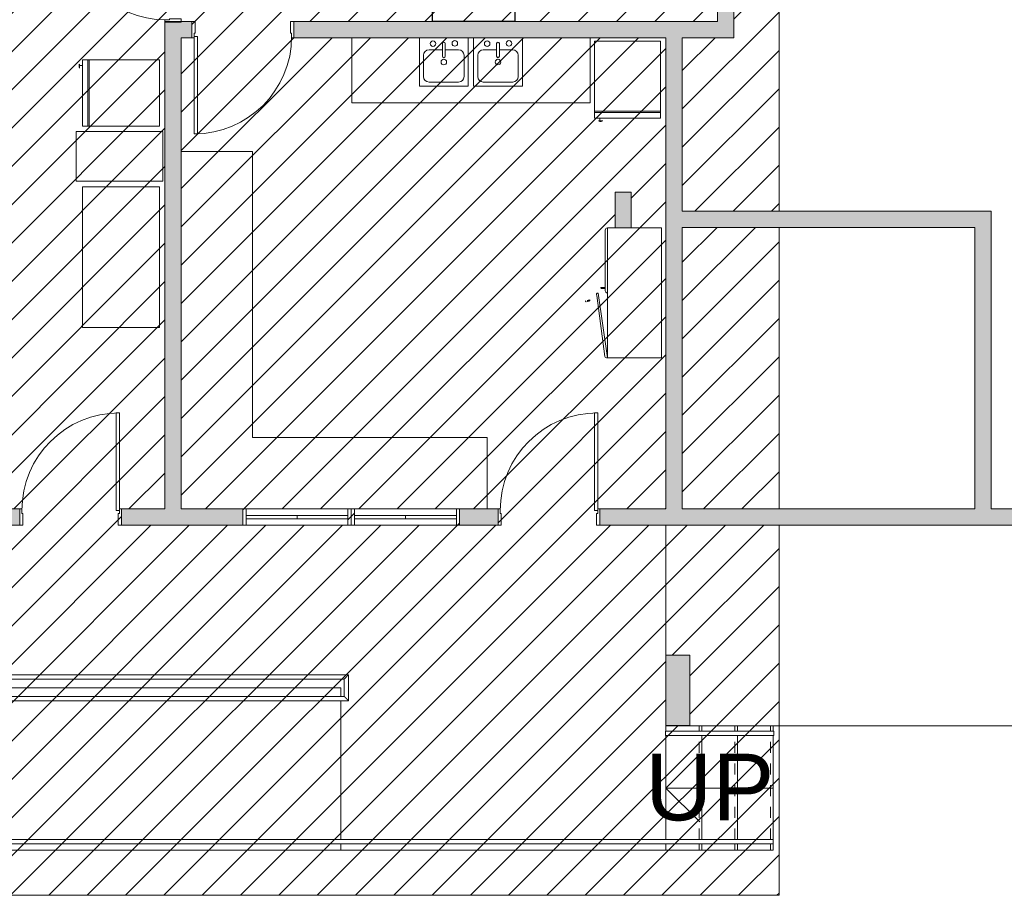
# Model space of a CAD drawing. Header units: metres. Extents: x -3644 to 205, y -1286 to 3747.
# Tile 9 of 32: x -115 to -106, y -16 to -8. Entities that reach past the tile are written whole.
import ezdxf

# ---------------------------------------------------------------- set-up
doc = ezdxf.new("R2010")
doc.units = ezdxf.units.M
doc.linetypes.add('_Tracejado pequeno', pattern=[0.00225, 0.0015, -0.00075])
for name, color, linetype, lineweight in [('A-DETL', 90, 'Continuous', 25), ('A-DETL-GENF', 92, 'Continuous', 25), ('A-DOOR', 31, 'Continuous', 25), ('A-FLOR', 192, 'Continuous', 25), ('A-FLOR-HRAL', 11, 'Continuous', 25), ('A-FLOR-LEVL', 51, 'Continuous', 25), ('A-GLAZ', 151, 'Continuous', 25), ('A-WALL', 113, 'Continuous', 25), ('A-WALL-PATT', 111, 'Continuous', 25), ('G-IMPT', 8, 'Continuous', 25), ('I-FURN', 30, 'Continuous', 25), ('P-SANR-FIXT', 6, 'Continuous', 25), ('Q-CASE', 31, 'Continuous', 25), ('Q-SPCQ', 91, 'Continuous', 25), ('S-COLS', 52, 'Continuous', 25), ('S-STRS', 31, 'Continuous', 25), ('S-STRS-ANNO', 31, 'Continuous', 25), ('S-STRS-IDEN', 31, 'Continuous', 25)]:
    doc.layers.add(name, color=color, linetype=linetype, lineweight=lineweight)
doc.styles.add('Arial_3', font='arial.ttf', dxfattribs={"height": 0.614708})

# ---------------------------------------------------------------- blocks, each defined once
blk = doc.blocks.new('Porta acessivel 90cm-FLA - 90x210 _acessível s_ barra_-4342257-PLANTA BAIXA')
at = {"layer": 'A-DOOR', "lineweight": 9}
for p, q in [((0.4125, 0.9626), (0.4125, 0.0626)), ((0.4425, 0.9626), (0.4125, 0.9626)), ((0.4425, 0.0626), (0.4425, 0.9626)), ((0.4125, 0.0626), (0.4425, 0.0626))]:
    blk.add_line(p, q, dxfattribs=at)
at = {"layer": 'A-DOOR', "lineweight": 13}
for p, q in [((-0.4575, 0.075), (-0.4775, 0.075)), ((-0.4775, 0.075), (-0.4775, -0.075)), ((-0.4575, 0.0338), (-0.4575, 0.075)), ((-0.4475, 0.0338), (-0.4575, 0.0338)), ((-0.4475, -0.075), (-0.4475, 0.0338)), ((0.4325, 0.0338), (0.4425, 0.0338)), ((0.4325, -0.075), (0.4325, 0.0338)), ((0.4425, 0.0338), (0.4425, 0.075)), ((0.4425, 0.075), (0.4625, 0.075)), ((0.4625, 0.075), (0.4625, -0.075)), ((-0.4775, -0.075), (-0.4475, -0.075)), ((0.4625, -0.075), (0.4325, -0.075))]:
    blk.add_line(p, q, dxfattribs=at)
at = {"layer": 'A-DOOR', "lineweight": 9}
blk.add_arc((0.4425, 0.0626), 0.9, 90, 180, dxfattribs=at)
blk = doc.blocks.new('Janela Abrir- 2 folhas-FLA_GLEOKrfa - 60x50 h_1_60-4411848-PLANTA BAIXA')
at = {"layer": 'A-GLAZ', "lineweight": 9}
for p, q in [((-0.5, 0.075), (-0.47, 0.075)), ((-0.5, -0.075), (-0.5, 0.075)), ((-0.47, 0.075), (-0.47, -0.075)), ((-0.47, 0.075), (0.47, 0.075)), ((-0.47, 0.015), (-0.47, -0.015)), ((-0.47, 0.015), (0, 0.015)), ((0, 0.015), (0, -0.015)), ((0.47, 0.015), (0, 0.015)), ((0, 0.015), (0, -0.015)), ((0.47, 0.075), (0.5, 0.075)), ((0.47, -0.075), (0.47, 0.075)), ((0.47, 0.015), (0.47, -0.015)), ((0.5, 0.075), (0.5, -0.075)), ((-0.47, -0.075), (-0.5, -0.075)), ((-0.47, -0.015), (0, -0.015)), ((0.47, -0.075), (-0.47, -0.075)), ((0.47, -0.015), (0, -0.015)), ((0.5, -0.075), (0.47, -0.075))]:
    blk.add_line(p, q, dxfattribs=at)
blk = doc.blocks.new('Janela Abrir- 2 folhas-FLA_GLEOKrfa - 60x50 h_1_60-4411633-PLANTA BAIXA')
at = {"layer": 'A-GLAZ', "lineweight": 9}
for p, q in [((-0.47, 0.075), (-0.5, 0.075)), ((-0.5, 0.075), (-0.5, -0.075)), ((-0.47, -0.075), (-0.47, 0.075)), ((0.47, 0.075), (-0.47, 0.075)), ((-0.47, -0.015), (-0.47, 0.015)), ((-0.47, 0.015), (0, 0.015)), ((0, -0.015), (0, 0.015)), ((0.47, 0.015), (0, 0.015)), ((0, -0.015), (0, 0.015)), ((0.47, 0.075), (0.47, -0.075)), ((0.5, 0.075), (0.47, 0.075)), ((0.47, -0.015), (0.47, 0.015)), ((0.5, -0.075), (0.5, 0.075)), ((-0.5, -0.075), (-0.47, -0.075)), ((-0.47, -0.015), (0, -0.015)), ((-0.47, -0.075), (0.47, -0.075)), ((0.47, -0.015), (0, -0.015)), ((0.47, -0.075), (0.5, -0.075))]:
    blk.add_line(p, q, dxfattribs=at)
blk = doc.blocks.new('Porta acessivel 90cm-FLA - 90x210 _acessível s_ barra_-4481308-PLANTA BAIXA')
at = {"layer": 'A-DOOR', "lineweight": 9}
for p, q in [((0.4125, 0.9626), (0.4125, 0.0626)), ((0.4425, 0.9626), (0.4125, 0.9626)), ((0.4425, 0.0626), (0.4425, 0.9626)), ((0.4125, 0.0626), (0.4425, 0.0626))]:
    blk.add_line(p, q, dxfattribs=at)
at = {"layer": 'A-DOOR', "lineweight": 13}
for p, q in [((-0.4575, 0.075), (-0.4775, 0.075)), ((-0.4775, 0.075), (-0.4775, -0.075)), ((-0.4575, 0.0338), (-0.4575, 0.075)), ((-0.4475, 0.0338), (-0.4575, 0.0338)), ((-0.4475, -0.075), (-0.4475, 0.0338)), ((0.4325, 0.0338), (0.4425, 0.0338)), ((0.4325, -0.075), (0.4325, 0.0338)), ((0.4425, 0.0338), (0.4425, 0.075)), ((0.4425, 0.075), (0.4625, 0.075)), ((0.4625, 0.075), (0.4625, -0.075)), ((-0.4775, -0.075), (-0.4475, -0.075)), ((0.4625, -0.075), (0.4325, -0.075))]:
    blk.add_line(p, q, dxfattribs=at)
at = {"layer": 'A-DOOR', "lineweight": 9}
blk.add_arc((0.4425, 0.0626), 0.9, 90, 180, dxfattribs=at)
blk = doc.blocks.new('Granito 2 - Granito 1-4359896-PLANTA BAIXA')
at = {"layer": 'Q-CASE', "lineweight": 9}
for p, q in [((-2.5824, -4.6671), (-3.2424, -4.6671)), ((-2.5824, -7.281), (-2.5824, -4.6671)), ((-2.5824, -7.3071), (-2.5824, -7.281)), ((-0.4174, -7.3071), (-2.5824, -7.3071)), ((-0.4174, -7.9671), (-0.4174, -7.3071))]:
    blk.add_line(p, q, dxfattribs=at)
blk = doc.blocks.new('Bancada4 - Bancada6-4360181-PLANTA BAIXA')
at = {"layer": 'Q-CASE', "lineweight": 9}
for p, q in [((-1.6674, -3.6171), (-1.6674, -4.2171)), ((-1.043, -4.0641), (-1.043, -3.6171)), ((-0.593, -3.6171), (-0.593, -4.0641)), ((-0.543, -4.0641), (-0.543, -3.6171)), ((-0.093, -3.6171), (-0.093, -4.0641)), ((0.5326, -4.2171), (0.5326, -3.6171)), ((-0.593, -4.0641), (-1.043, -4.0641)), ((-0.093, -4.0641), (-0.543, -4.0641)), ((-1.6674, -4.2171), (0.5326, -4.2171))]:
    blk.add_line(p, q, dxfattribs=at)
blk = doc.blocks.new('_Produtos_Arq_Bib_Freezer_-_Upright_404 - 11ZREF01_dwg-4382188-PLANTA BAIXA')
at = {"layer": 'G-IMPT', "lineweight": 9}
for p, q in [((0, 0), (0, 0.6096)), ((0.6477, 0.6096), (0, 0.6096)), ((0.6604, 0.6096), (0.6477, 0.6096)), ((0.6477, 0.6096), (0.6477, 0)), ((0.6477, 0), (0.6477, 0.6096)), ((0.6604, 0.6096), (0.6604, 0)), ((0.7112, 0.6096), (0.6604, 0.6096)), ((0.6604, 0), (0.6604, 0.6096)), ((0.7112, 0.6096), (0.7112, 0)), ((0.6477, 0), (0, 0)), ((0.6604, 0), (0.6477, 0)), ((0.7112, 0), (0.6604, 0)), ((0.7112, 0.0508), (0.7366, 0.0508)), ((0.7366, 0.0508), (0.7112, 0.0508)), ((0.7112, 0.0508), (0.7366, 0.0508)), ((0.7366, 0.0508), (0.7112, 0.0508)), ((0.7366, 0.0381), (0.7366, 0.0762)), ((0.7366, 0.0762), (0.7406, 0.068)), ((0.7366, 0.0381), (0.7366, 0.0762)), ((0.7366, 0.0762), (0.7406, 0.068)), ((0.7366, 0.0381), (0.7366, 0.0762)), ((0.7366, 0.0762), (0.7406, 0.068)), ((0.7366, 0.0381), (0.7366, 0.0762)), ((0.7366, 0.0762), (0.7406, 0.068)), ((0.7366, 0.0381), (0.74, 0.042)), ((0.7366, 0.0381), (0.74, 0.042)), ((0.7366, 0.0381), (0.74, 0.042)), ((0.7366, 0.0381), (0.74, 0.042)), ((0.742, 0.0504), (0.74, 0.042)), ((0.742, 0.0504), (0.74, 0.042)), ((0.742, 0.0504), (0.74, 0.042)), ((0.742, 0.0504), (0.74, 0.042)), ((0.7406, 0.068), (0.7418, 0.0613)), ((0.7406, 0.068), (0.7418, 0.0613)), ((0.7406, 0.068), (0.7418, 0.0613)), ((0.7406, 0.068), (0.7418, 0.0613)), ((0.7418, 0.0613), (0.742, 0.0504)), ((0.7418, 0.0613), (0.742, 0.0504)), ((0.7418, 0.0613), (0.742, 0.0504)), ((0.7418, 0.0613), (0.742, 0.0504))]:
    blk.add_line(p, q, dxfattribs=at)
blk = doc.blocks.new('_Produtos_Arq_Bib_Freezer_-_Upright_404 - _Produtos_Arq_Bib_Freezer_-_Upright_404-4382549-PLANTA BAIXA')
blk.add_blockref('_Produtos_Arq_Bib_Freezer_-_Upright_404 - 11ZREF01_dwg-4382188-PLANTA BAIXA', (0, 0))
blk = doc.blocks.new('Ármario Glendo - Armário 1_20x0_50-4430999-PLANTA BAIXA')
at = {"layer": 'Q-CASE', "lineweight": 9}
for p, q in [((-0.0313, 0.186), (-0.0342, 0.1852)), ((-0.0342, 0.1852), (-0.0313, 0.186)), ((-0.0313, 0.186), (-0.0342, 0.1852)), ((-0.0342, 0.1852), (-0.0313, 0.186)), ((-0.0342, 0.1852), (-0.0312, 0.1743)), ((-0.0342, 0.1852), (-0.0312, 0.1743)), ((-0.0235, 0.1765), (-0.0264, 0.1873)), ((-0.0235, 0.1765), (-0.0264, 0.1873)), ((0.019, 0.0996), (-0.5412, 0.0245)), ((-0.0301, 0.1699), (-0.028, 0.162)), ((-0.0301, 0.1699), (-0.028, 0.162)), ((-0.0202, 0.1641), (-0.028, 0.162)), ((-0.028, 0.162), (-0.0202, 0.1641)), ((-0.0202, 0.1641), (-0.028, 0.162)), ((-0.028, 0.162), (-0.0202, 0.1641)), ((-0.0279, 0.1778), (-0.0266, 0.178)), ((-0.0202, 0.1641), (-0.0224, 0.1723)), ((-0.0202, 0.1641), (-0.0224, 0.1723)), ((-0.5553, 0), (0.0435, 0.0854)), ((0.0647, 0.02), (0.6247, 0.02)), ((0.0864, 0.0442), (0.0864, 0.033)), ((0.0864, 0.0442), (0.0864, 0.033)), ((0.0864, 0.0286), (0.0864, 0.0202)), ((0.0864, 0.0286), (0.0864, 0.0202)), ((0.0864, 0.0202), (0.0944, 0.0202)), ((0.0944, 0.0202), (0.0864, 0.0202)), ((0.0864, 0.0202), (0.0944, 0.0202)), ((0.0944, 0.0202), (0.0864, 0.0202)), ((0.089, 0.0352), (0.0903, 0.0354)), ((0.0904, 0.0442), (0.0944, 0.0442)), ((0.0944, 0.0442), (0.0904, 0.0442)), ((0.0904, 0.0442), (0.0944, 0.0442)), ((0.0944, 0.0442), (0.0904, 0.0442)), ((0.0944, 0.0329), (0.0944, 0.0442)), ((0.0944, 0.0329), (0.0944, 0.0442)), ((0.0944, 0.0202), (0.0944, 0.0284)), ((0.0944, 0.0202), (0.0944, 0.0284)), ((-0.5553, 0), (0.6447, 0)), ((-0.5553, 0), (-0.5553, -0.5)), ((0.0447, 0), (0.6447, 0)), ((0.6447, -0.07), (0.6447, 0)), ((0.6447, -0.5), (0.6447, -0.22)), ((-0.5553, -0.5), (0.6447, -0.5))]:
    blk.add_line(p, q, dxfattribs=at)
at = {"layer": 'Q-CASE', "lineweight": 9, "flags": 128}
for points in [[(-0.0344, 0.2021), (-0.035, 0.2019), (-0.0357, 0.2015), (-0.0362, 0.2011), (-0.0368, 0.2006), (-0.0372, 0.2001), (-0.0376, 0.1995), (-0.0378, 0.1988), (-0.0381, 0.1974), (-0.0381, 0.1967), (-0.0379, 0.196), (-0.0379, 0.196)], [(-0.0283, 0.1986), (-0.0285, 0.1992), (-0.0288, 0.1998), (-0.0297, 0.2009), (-0.0307, 0.2017), (-0.0316, 0.202), (-0.0323, 0.2022), (-0.0334, 0.2023), (-0.0344, 0.2021)], [(-0.0279, 0.1777), (-0.0291, 0.1772), (-0.0301, 0.1765), (-0.0309, 0.1755), (-0.0314, 0.1744), (-0.0316, 0.1732), (-0.0315, 0.172), (-0.031, 0.1708), (-0.0302, 0.1699), (-0.0292, 0.1692), (-0.028, 0.1687), (-0.0267, 0.1686), (-0.0255, 0.1688)], [(-0.0315, 0.172), (-0.0316, 0.1732), (-0.0314, 0.1744)], [(-0.0309, 0.1756), (-0.0301, 0.1765), (-0.0291, 0.1773), (-0.0279, 0.1778)], [(-0.0254, 0.1687), (-0.0267, 0.1685), (-0.028, 0.1687), (-0.0292, 0.1691), (-0.0302, 0.1698)], [(-0.0219, 0.1721), (-0.0217, 0.1733), (-0.0218, 0.1745), (-0.0223, 0.1757), (-0.0231, 0.1766), (-0.0241, 0.1773), (-0.0253, 0.1778), (-0.0266, 0.1779), (-0.0279, 0.1777)], [(-0.0255, 0.1688), (-0.0243, 0.1693), (-0.0232, 0.17), (-0.0224, 0.171)], [(-0.0224, 0.1709), (-0.0232, 0.1699), (-0.0242, 0.1692), (-0.0254, 0.1687)], [(-0.0253, 0.1778), (-0.0241, 0.1774), (-0.0231, 0.1766)], [(-0.0218, 0.1745), (-0.0217, 0.1733), (-0.0219, 0.1721)], [(0.0903, 0.0605), (0.0896, 0.0605), (0.0889, 0.0603), (0.0882, 0.0601), (0.0876, 0.0598), (0.087, 0.0593), (0.0865, 0.0589), (0.0861, 0.0583), (0.0855, 0.057), (0.0853, 0.0563), (0.0853, 0.0556), (0.0853, 0.0555)], [(0.0853, 0.0307), (0.0853, 0.0492), (0.0853, 0.0551), (0.0853, 0.051), (0.0853, 0.0391), (0.0853, 0.0307)], [(0.0903, 0.0353), (0.089, 0.0352), (0.0878, 0.0347), (0.0867, 0.034), (0.0859, 0.033), (0.0854, 0.0319), (0.0853, 0.0307), (0.0854, 0.0295), (0.0859, 0.0284), (0.0867, 0.0274), (0.0878, 0.0267), (0.089, 0.0262), (0.0903, 0.0261)], [(0.0903, 0.026), (0.089, 0.0261), (0.0878, 0.0266), (0.0867, 0.0273), (0.0859, 0.0283), (0.0854, 0.0295), (0.0853, 0.0307), (0.0854, 0.0319), (0.0859, 0.033), (0.0867, 0.034), (0.0878, 0.0348)], [(0.0953, 0.0555), (0.0952, 0.0562), (0.0951, 0.0569), (0.0945, 0.0582), (0.0937, 0.0592), (0.0929, 0.0598), (0.0923, 0.0601), (0.0913, 0.0604), (0.0903, 0.0605)], [(0.0903, 0.0354), (0.0916, 0.0352), (0.0928, 0.0348), (0.0938, 0.034), (0.0946, 0.033), (0.0951, 0.0319), (0.0953, 0.0307), (0.0951, 0.0295), (0.0946, 0.0283), (0.0938, 0.0273), (0.0928, 0.0266), (0.0916, 0.0261), (0.0903, 0.026)], [(0.0903, 0.0261), (0.0916, 0.0262), (0.0928, 0.0267), (0.0938, 0.0274), (0.0946, 0.0284), (0.0951, 0.0295), (0.0953, 0.0307), (0.0951, 0.0319), (0.0946, 0.033), (0.0938, 0.034), (0.0928, 0.0347), (0.0916, 0.0352), (0.0903, 0.0353)], [(0.0953, 0.0307), (0.0953, 0.0492), (0.0953, 0.0551), (0.0953, 0.051), (0.0953, 0.0391), (0.0953, 0.0307)]]:
    blk.add_lwpolyline(points, dxfattribs=at)
at = {"layer": 'Q-CASE', "lineweight": 9}
for centre, radius, start, end in [((0.0281, 0.087), 0.0155, 354.01156, 125.98844), ((-0.536, 0.0052), 0.02, 105, 195), ((0.0647, 0), 0.02, 90, 180), ((0.6247, 0), 0.02, 360, 90)]:
    blk.add_arc(centre, radius, start, end, dxfattribs=at)
blk = doc.blocks.new('_Produtos_Arq_Bib_M_Pia da cozinha-Ilha - 450 x 450 mm-4390387-PLANTA BAIXA')
at = {"layer": 'P-SANR-FIXT', "lineweight": 9}
for p, q in [((0.003, 0.113), (-0.1204, 0.113)), ((0.003, 0.1702), (0.003, 0.0531)), ((0.0284, 0.1702), (0.0284, 0.0531)), ((0.1518, 0.113), (0.0284, 0.113)), ((-0.1712, 0.0622), (-0.1712, -0.1338)), ((0.2026, -0.1338), (0.2026, 0.0622)), ((-0.1204, -0.1846), (0.1518, -0.1846))]:
    blk.add_line(p, q, dxfattribs=at)
for centre, radius, start, end in [((-0.0843, 0.1702), 0.0254, 360, 180), ((0.0157, 0.1702), 0.0127, 360, 180), ((0.1173, 0.1723), 0.0254, 360, 180), ((-0.1204, 0.0622), 0.0508, 90, 180), ((-0.0843, 0.1702), 0.0254, 180, 360), ((0.1173, 0.1723), 0.0254, 180, 0), ((0.1518, 0.0622), 0.0508, 360, 90), ((0.0157, 0), 0.0254, 360, 180), ((0.0157, 0), 0.0254, 180, 0), ((0.0157, 0.0531), 0.0127, 180, 0), ((-0.1204, -0.1338), 0.0508, 180, 270), ((0.1518, -0.1338), 0.0508, 270, 0)]:
    blk.add_arc(centre, radius, start, end, dxfattribs=at)
blk = doc.blocks.new('_Produtos_Arq_Bib_Freezer_Chest_395 - 72_ x 28_-4396814-PLANTA BAIXA')
at = {"layer": 'Q-SPCQ', "lineweight": 9}
for p, q in [((-0.65, -0.3556), (-0.65, 0.3556)), ((-0.65, 0.3556), (0.65, 0.3556)), ((0.65, 0.3556), (0.65, -0.3556)), ((0.65, -0.3556), (-0.65, -0.3556))]:
    blk.add_line(p, q, dxfattribs=at)
blk = doc.blocks.new('_Produtos_Arq_Bib_M_Armário base-Porta simples - 300 mm-4399097-PLANTA BAIXA')
at = {"layer": 'Q-CASE', "lineweight": 9}
for p, q in [((0.2487, 0), (-0.2113, 0)), ((-0.2113, 0), (-0.2113, -0.8)), ((0.2487, -0.8), (0.2487, 0)), ((-0.2113, -0.8), (0.2487, -0.8))]:
    blk.add_line(p, q, dxfattribs=at)
blk = doc.blocks.new('Mesa Glendo 1_20X_75 - 72x30-4473434-PLANTA BAIXA')
at = {"layer": 'I-FURN', "lineweight": 9}
for p, q in [((0.6125, 0.3839), (-0.6125, 0.3839)), ((-0.6118, -0.3832), (-0.6118, 0.3832)), ((-0.6118, 0.3832), (0.6118, 0.3832)), ((-0.6112, 0.3826), (-0.6118, 0.3832)), ((-0.6112, 0.3826), (0.6112, 0.3826)), ((-0.6112, -0.3826), (-0.6112, 0.3826)), ((-0.6096, 0.381), (-0.6096, -0.381)), ((0.6096, 0.381), (-0.6096, 0.381)), ((0.6104, 0.381), (-0.6096, 0.381)), ((-0.6096, 0.381), (-0.6096, -0.381)), ((0.6096, 0.381), (0.6096, -0.381)), ((0.6104, -0.381), (0.6104, 0.381)), ((0.6112, 0.3826), (0.6118, 0.3832)), ((0.6112, -0.3826), (0.6112, 0.3826)), ((0.6118, 0.3832), (0.6118, -0.3832)), ((0.6125, -0.3839), (0.6125, 0.3839)), ((-0.6125, -0.3839), (0.6125, -0.3839)), ((-0.6118, -0.3832), (-0.6112, -0.3826)), ((0.6118, -0.3832), (-0.6118, -0.3832)), ((0.6112, -0.3826), (-0.6112, -0.3826)), ((-0.6096, -0.381), (0.6096, -0.381)), ((-0.6096, -0.381), (0.6104, -0.381)), ((0.6118, -0.3832), (0.6112, -0.3826))]:
    blk.add_line(p, q, dxfattribs=at)
for points in [[(-0.6118, 0.3832), (-0.612, 0.3834), (-0.6123, 0.3837), (-0.6124, 0.3838), (-0.6125, 0.3839)], [(-0.6125, -0.3839), (-0.6124, -0.3838), (-0.6123, -0.3837), (-0.612, -0.3834), (-0.6118, -0.3832)]]:
    blk.add_open_spline(points, degree=3, dxfattribs=at)
for points, knots in [([(0.6118, 0.3832), (0.612, 0.3834), (0.6123, 0.3837), (0.6125, 0.3839), (0.6125, 0.3839), (0.6125, 0.3839)], [-1, -1, -1, -1, -0.75, -0.5, -0.2839626, -0.2839626, -0.2839626, -0.2839626]), ([(0.6125, -0.3839), (0.6125, -0.3839), (0.6125, -0.3839), (0.6123, -0.3837), (0.612, -0.3834), (0.6118, -0.3832)], [0.2839626, 0.2839626, 0.2839626, 0.2839626, 0.5, 0.75, 1, 1, 1, 1])]:
    blk.add_open_spline(points, degree=3, knots=knots, dxfattribs=at)
blk = doc.blocks.new('Railing - Railing-4483682-PLANTA BAIXA')
at = {"layer": 'A-FLOR-HRAL', "lineweight": 9}
for p, q in [((-8.9674, -11.0171), (2.2226, -11.0171)), ((-8.9674, -11.0571), (2.2226, -11.0571)), ((2.2226, -11.0171), (2.2226, -11.0571))]:
    blk.add_line(p, q, dxfattribs=at)
blk = doc.blocks.new('Railing - Railing-4493142-PLANTA BAIXA')
at = {"layer": 'A-FLOR-HRAL', "lineweight": 9}
for p, q in [((-1.6974, -9.4971), (-12.1743, -9.4971)), ((-12.1743, -9.5371), (-1.7374, -9.5371)), ((-1.7374, -9.5371), (-1.7374, -9.6971)), ((-1.6974, -9.7371), (-1.6974, -9.4971)), ((-1.7374, -9.6971), (-8.9674, -9.6971)), ((-8.9674, -9.7371), (-1.6974, -9.7371))]:
    blk.add_line(p, q, dxfattribs=at)
for points in [[(-1.7374, -9.5371), (-1.7374, -9.5371), (-1.737, -9.5367), (-1.7359, -9.5356), (-1.7348, -9.5344), (-1.7335, -9.5332), (-1.7324, -9.5321), (-1.7312, -9.5309), (-1.7296, -9.5293), (-1.7278, -9.5275), (-1.7262, -9.5259), (-1.725, -9.5247), (-1.7238, -9.5235), (-1.7226, -9.5222), (-1.7213, -9.521), (-1.72, -9.5197), (-1.7187, -9.5184), (-1.7174, -9.5171), (-1.7161, -9.5158), (-1.7148, -9.5145), (-1.7135, -9.5132), (-1.7122, -9.5119), (-1.711, -9.5106), (-1.7097, -9.5094), (-1.7085, -9.5082), (-1.7074, -9.5071), (-1.7063, -9.5059), (-1.7048, -9.5045), (-1.7035, -9.5032), (-1.7023, -9.502), (-1.7012, -9.5009), (-1.7, -9.4997), (-1.6989, -9.4985), (-1.6977, -9.4974), (-1.6974, -9.4971), (-1.6974, -9.4971)], [(-1.7374, -9.6971), (-1.7374, -9.6971), (-1.737, -9.6974), (-1.7359, -9.6985), (-1.7348, -9.6997), (-1.7335, -9.7009), (-1.7324, -9.702), (-1.7312, -9.7032), (-1.7296, -9.7049), (-1.7278, -9.7067), (-1.7262, -9.7082), (-1.725, -9.7094), (-1.7238, -9.7106), (-1.7226, -9.7119), (-1.7213, -9.7132), (-1.72, -9.7145), (-1.7187, -9.7158), (-1.7174, -9.7171), (-1.7161, -9.7184), (-1.7148, -9.7197), (-1.7135, -9.721), (-1.7122, -9.7222), (-1.711, -9.7235), (-1.7097, -9.7247), (-1.7085, -9.7259), (-1.7074, -9.7271), (-1.7063, -9.7282), (-1.7048, -9.7296), (-1.7035, -9.7309), (-1.7023, -9.7321), (-1.7012, -9.7332), (-1.7, -9.7344), (-1.6989, -9.7356), (-1.6977, -9.7367), (-1.6974, -9.7371), (-1.6974, -9.7371)]]:
    blk.add_open_spline(points, degree=3, knots=[0, 0, 0, 0, 0.083333, 0.125, 0.166667, 0.208333, 0.229167, 0.25, 0.291667, 0.333333, 0.354167, 0.375, 0.395833, 0.416667, 0.4375, 0.458333, 0.479167, 0.5, 0.520833, 0.541667, 0.5625, 0.583333, 0.604167, 0.625, 0.645833, 0.666667, 0.6875, 0.708333, 0.75, 0.770833, 0.791667, 0.833333, 0.875, 0.916667, 1, 1, 1, 1], dxfattribs=at)
blk = doc.blocks.new('Railing - Railing-4493292-PLANTA BAIXA')
at = {"layer": 'A-FLOR-HRAL', "lineweight": 9}
for p, q in [((2.2276, -10.019), (1.2276, -10.019)), ((1.2276, -10.059), (1.2276, -10.019)), ((1.2276, -10.059), (2.2276, -10.059)), ((2.2276, -10.019), (2.2276, -10.059))]:
    blk.add_line(p, q, dxfattribs=at)

msp = doc.modelspace()

# ---------------------------------------------------------------- hatches: boundary and pattern name
at = {"layer": 'A-DETL-GENF', "lineweight": 9}
h = msp.add_hatch(dxfattribs=at)
h.set_pattern_fill('FP_9', color=1, style=0, pattern_type=2)
h.set_pattern_definition([(45, (-110.2491, -4.52016), (-0.1767767, 0.1767767), [])])
h.paths.add_polyline_path([(-112.8208, -16.0532), (-107.9727, -16.0532), (-107.9727, -12.6372), (-109.6262, -12.6372), (-109.6262, -12.4872), (-109.0162, -12.4872), (-109.0162, -8.1372), (-112.4512, -8.1372), (-112.4512, -7.9872), (-108.5412, -7.9872), (-108.5412, -7.1122), (-109.2912, -7.1122), (-109.2912, -6.9622), (-108.9712, -6.9622), (-108.9712, -5.5622), (-110.1712, -5.5622), (-110.1712, -5.4122), (-108.5412, -5.4122), (-108.5412, -4.5022), (-121.8727, -4.5022), (-121.8727, -6.9072), (-120.1312, -6.9072), (-120.1312, -7.0572), (-120.4512, -7.0572), (-120.4512, -7.2022), (-120.7412, -7.2022), (-120.7412, -12.3022), (-120.4512, -12.3022), (-120.4512, -12.4872), (-119.6412, -12.4872), (-119.6412, -12.6372), (-121.2612, -12.6372), (-121.2612, -12.4872), (-120.8912, -12.4872), (-120.8912, -7.0572), (-121.8727, -7.0572), (-121.8727, -16.0532), (-115.5812, -16.0532)], flags=0)
h.paths.add_polyline_path([(-109.0162, -14.4872), (-109.0162, -13.8372), (-108.7962, -13.8372), (-108.7962, -14.4872)], flags=0)
h.paths.add_polyline_path([(-110.5662, -12.6372), (-110.9212, -12.6372), (-110.9212, -12.4872), (-110.5662, -12.4872)], flags=0)
h.paths.add_polyline_path([(-111.9512, -12.6372), (-112.8912, -12.6372), (-112.8912, -12.4872), (-111.9512, -12.4872)], flags=0)
h.paths.add_polyline_path([(-110.9512, -12.6372), (-111.8912, -12.6372), (-111.8912, -12.4872), (-110.9512, -12.4872)], flags=0)
h.paths.add_polyline_path([(-112.9212, -12.6372), (-114.0412, -12.6372), (-114.0412, -12.4872), (-113.6412, -12.4872), (-113.6412, -7.9922), (-113.4912, -7.9922), (-113.4912, -7.9872), (-113.3912, -7.9872), (-113.3912, -8.1372), (-113.4912, -8.1372), (-113.4912, -12.4872), (-112.9212, -12.4872)], flags=0)
h.paths.add_polyline_path([(-116.6232, -12.6372), (-117.6412, -12.6372), (-117.6412, -12.4872), (-117.4412, -12.4872), (-117.4412, -12.3422), (-117.0012, -12.3422), (-117.0012, -12.4872), (-114.9812, -12.4872), (-114.9812, -12.6372), (-116.1912, -12.6372)], flags=0)
h.paths.add_polyline_path([(-118.6712, -12.6372), (-119.6112, -12.6372), (-119.6112, -12.4872), (-118.6712, -12.4872)], flags=0)
h.paths.add_polyline_path([(-118.6012, -12.6372), (-118.6112, -12.6372), (-118.6112, -12.4872), (-117.6712, -12.4872), (-117.6712, -12.6372), (-118.4912, -12.6372)], flags=0)
h.paths.add_polyline_path([(-108.8662, -12.4872), (-107.9727, -12.4872), (-107.9727, -9.8872), (-108.8662, -9.8872), (-108.8662, -11.4994)], flags=0)
h.paths.add_polyline_path([(-109.3362, -9.8922), (-109.4862, -9.8922), (-109.4862, -9.5622), (-109.3362, -9.5622), (-109.3362, -9.8872)], flags=0)
h.paths.add_polyline_path([(-108.8662, -9.7372), (-107.9727, -9.7372), (-107.9727, -7.1122), (-108.3912, -7.1122), (-108.3912, -8.1372), (-108.8662, -8.1372), (-108.8662, -9.2125)], flags=0)
h.paths.add_polyline_path([(-117.4612, -7.2222), (-117.4612, -7.0572), (-118.1312, -7.0572), (-118.1312, -6.9072), (-116.6912, -6.9072), (-116.6912, -7.0572), (-117.0412, -7.0572), (-117.0412, -7.2222)], flags=0)
h.paths.add_polyline_path([(-113.6412, -7.0572), (-114.6912, -7.0572), (-114.6912, -6.9072), (-113.6412, -6.9072), (-113.6412, -5.4122), (-112.1712, -5.4122), (-112.1712, -5.5622), (-113.4912, -5.5622), (-113.4912, -7.0522), (-113.6412, -7.0522)], flags=0)
h.paths.add_polyline_path([(-116.22, -7.0572), (-116.6612, -7.0572), (-116.6612, -6.9072), (-115.7212, -6.9072), (-115.7212, -7.0572), (-115.8481, -7.0572)], flags=0)
h.paths.add_polyline_path([(-115.2412, -7.0572), (-115.6612, -7.0572), (-115.6612, -6.9072), (-114.7212, -6.9072), (-114.7212, -7.0572)], flags=0)
h.paths.add_polyline_path([(-118.1612, -7.0572), (-119.1012, -7.0572), (-119.1012, -6.9072), (-118.1612, -6.9072), (-118.1612, -6.9222)], flags=0)
h.paths.add_polyline_path([(-119.9912, -7.0572), (-120.1012, -7.0572), (-120.1012, -6.9072), (-119.1612, -6.9072), (-119.1612, -7.0572)], flags=0)
h.paths.add_polyline_path([(-108.3912, -6.9622), (-107.9727, -6.9622), (-107.9727, -4.5022), (-108.3912, -4.5022), (-108.3912, -5.5622), (-108.8212, -5.5622), (-108.8212, -6.9622), (-108.5412, -6.9622)], flags=0)
h.paths.add_polyline_path([(-110.2012, -5.5622), (-111.1412, -5.5622), (-111.1412, -5.4122), (-110.2012, -5.4122)], flags=0)
h.paths.add_polyline_path([(-111.2012, -5.5622), (-112.1412, -5.5622), (-112.1412, -5.4122), (-111.2012, -5.4122)], flags=0)
at = {"layer": 'A-WALL-PATT', "lineweight": 9}
for points in [[(-108.4667, -8.1372), (-108.3912, -8.1372), (-108.3912, -6.9622), (-108.5412, -6.9622), (-108.5412, -8.1372)], [(-113.4912, -12.4872), (-113.4912, -7.9922), (-113.6412, -7.9922), (-113.6412, -12.4872)], [(-109.0162, -12.4872), (-108.8662, -12.4872), (-108.8662, -8.1372), (-109.0162, -8.1372), (-109.0162, -9.2125)], [(-109.4862, -9.8922), (-109.3362, -9.8922), (-109.3362, -9.5622), (-109.4862, -9.5622), (-109.4862, -9.8872)], [(-108.8662, -9.8872), (-106.1662, -9.8872), (-106.1662, -9.7372), (-108.8662, -9.7372)], [(-106.1662, -12.4872), (-106.0162, -12.4872), (-106.0162, -9.7372), (-106.1662, -9.7372), (-106.1662, -9.8872)]]:
    msp.add_hatch(color=254, dxfattribs=at).paths.add_polyline_path(points, flags=0)
h = msp.add_hatch(color=254, dxfattribs=at)
h.paths.add_polyline_path([(-110.7505, -8.1372), (-108.5412, -8.1372), (-108.5412, -7.9872), (-112.4512, -7.9872), (-112.4512, -8.1372), (-111.0956, -8.1372)], flags=0)
h.paths.add_polyline_path([(-113.3912, -8.1372), (-113.3912, -7.9872), (-113.4912, -7.9872), (-113.4912, -8.1372)], flags=0)
h = msp.add_hatch(color=254, dxfattribs=at)
h.paths.add_polyline_path([(-113.6464, -12.6372), (-113.6412, -12.6372), (-113.6412, -12.4872), (-114.0412, -12.4872), (-114.0412, -12.6372)], flags=0)
h.paths.add_polyline_path([(-116.1912, -12.6372), (-114.9812, -12.6372), (-114.9812, -12.4872), (-117.0012, -12.4872), (-117.0012, -12.6222), (-117.4412, -12.6222), (-117.4412, -12.4872), (-117.6412, -12.4872), (-117.6412, -12.6372), (-116.6232, -12.6372)], flags=0)
h.paths.add_polyline_path([(-119.6958, -12.6372), (-119.6412, -12.6372), (-119.6412, -12.4872), (-120.4512, -12.4872), (-120.4512, -12.6222), (-120.8912, -12.6222), (-120.8912, -12.4872), (-121.2612, -12.4872), (-121.2612, -12.6372), (-119.9912, -12.6372)], flags=0)
h.paths.add_polyline_path([(-122.1212, -12.6372), (-122.1212, -12.4872), (-125.3912, -12.4872), (-125.3912, -12.6372), (-123.8624, -12.6372)], flags=0)
h.paths.add_polyline_path([(-127.3912, -12.6372), (-127.3912, -12.4872), (-129.6612, -12.4872), (-129.6612, -12.6372), (-128.4712, -12.6372)], flags=0)
h.paths.add_polyline_path([(-131.7312, -12.6372), (-131.7312, -12.4872), (-132.9212, -12.4872), (-132.9212, -12.6372), (-132.1435, -12.6372)], flags=0)
h.paths.add_polyline_path([(-130.7712, -12.6372), (-130.4212, -12.6372), (-130.4212, -12.4872), (-130.9712, -12.4872), (-130.9712, -12.6372)], flags=0)
h = msp.add_hatch(color=254, dxfattribs=at)
h.paths.add_polyline_path([(-92.8412, -12.6372), (-92.8412, -12.4872), (-95.1762, -12.4872), (-95.1762, -12.6372), (-92.9912, -12.6372)], flags=0)
h.paths.add_polyline_path([(-108.8662, -12.6372), (-105.7562, -12.6372), (-105.7562, -12.4872), (-109.6262, -12.4872), (-109.6262, -12.6372), (-109.0162, -12.6372)], flags=0)
h.paths.add_polyline_path([(-104.7162, -12.6372), (-101.9162, -12.6372), (-101.9162, -12.4872), (-104.7162, -12.4872)], flags=0)
h.paths.add_polyline_path([(-96.1162, -12.6372), (-96.1162, -12.4872), (-98.9162, -12.4872), (-98.9162, -12.6372), (-96.2585, -12.6372)], flags=0)
h.paths.add_polyline_path([(-101.1362, -12.6372), (-100.9362, -12.6372), (-100.9362, -12.4872), (-101.1362, -12.4872)], flags=0)
h.paths.add_polyline_path([(-99.6962, -12.6372), (-99.6962, -12.4872), (-99.8962, -12.4872), (-99.8962, -12.6372)], flags=0)
h.paths.add_polyline_path([(-110.5662, -12.6372), (-110.5662, -12.4872), (-110.9212, -12.4872), (-110.9212, -12.6372), (-110.6662, -12.6372)], flags=0)
h.paths.add_polyline_path([(-113.6355, -12.6372), (-112.9212, -12.6372), (-112.9212, -12.4872), (-113.6412, -12.4872), (-113.6412, -12.6372)], flags=0)
at = {"layer": 'S-COLS'}
msp.add_hatch(color=71, dxfattribs=at).paths.add_polyline_path([(-109.0162, -14.4872), (-108.7962, -14.4872), (-108.7962, -13.8372), (-109.0162, -13.8372)], flags=0)

# ---------------------------------------------------------------- linework, layer by layer
at = {"layer": 'A-DETL', "lineweight": 9}
for p, q in [((-107.9727, -9.7372), (-107.9727, -7.1122)), ((-107.9727, -12.4872), (-107.9727, -9.8872)), ((-107.9727, -16.0532), (-107.9727, -12.6372)), ((-121.8727, -16.0532), (-107.9727, -16.0532))]:
    msp.add_line(p, q, dxfattribs=at)
at = {"layer": 'A-FLOR', "lineweight": 9}
for p, q in [((-109.0162, -13.8372), (-109.0162, -12.6372)), ((-128.4712, -14.1372), (-112.0162, -14.1372)), ((-112.0162, -14.1372), (-112.0162, -14.2172)), ((-112.0162, -14.2572), (-112.0162, -15.5372)), ((-109.0162, -14.4872), (-109.0162, -14.5391)), ((-109.0162, -14.4891), (-92.2212, -14.4891)), ((-109.0162, -15.5372), (-109.0162, -14.5791)), ((-112.0162, -15.5772), (-112.0162, -15.6372)), ((-109.0162, -15.6372), (-109.0162, -15.5772)), ((-112.0162, -15.6372), (-109.0162, -15.6372))]:
    msp.add_line(p, q, dxfattribs=at)
at = {"layer": 'A-FLOR-LEVL', "lineweight": 9}
for p, q in [((-112.382, -14.1372), (-112.0162, -14.1372)), ((-112.0162, -14.2172), (-112.0162, -14.1372)), ((-112.0162, -15.5372), (-112.0162, -14.2572)), ((-112.0162, -15.6372), (-112.0162, -15.5772)), ((-119.2162, -15.6372), (-112.0162, -15.6372))]:
    msp.add_line(p, q, dxfattribs=at)
at = {"layer": 'A-WALL', "lineweight": 18}
for p, q in [((-108.5412, -7.1122), (-108.5412, -7.9872)), ((-108.3912, -8.1372), (-108.3912, -7.1122)), ((-113.4912, -7.9922), (-113.6412, -7.9922)), ((-113.6412, -7.9922), (-113.6412, -12.4872)), ((-113.3912, -7.9872), (-113.4912, -7.9872)), ((-113.4912, -7.9872), (-113.4912, -7.9922)), ((-113.3912, -8.1372), (-113.3912, -7.9872)), ((-108.5412, -7.9872), (-112.4512, -7.9872)), ((-112.4512, -7.9872), (-112.4512, -8.1372)), ((-113.4912, -12.4872), (-113.4912, -8.1372)), ((-113.4912, -8.1372), (-113.3912, -8.1372)), ((-112.4512, -8.1372), (-109.0162, -8.1372)), ((-109.0162, -8.1372), (-109.0162, -12.4872)), ((-108.8662, -8.1372), (-108.3912, -8.1372)), ((-108.8662, -9.7372), (-108.8662, -8.1372)), ((-109.3362, -9.5622), (-109.4862, -9.5622)), ((-109.4862, -9.5622), (-109.4862, -9.8922)), ((-109.3362, -9.8922), (-109.3362, -9.5622)), ((-106.0162, -9.7372), (-108.8662, -9.7372)), ((-106.0162, -12.4872), (-106.0162, -9.7372)), ((-109.4862, -9.8922), (-109.3362, -9.8922)), ((-108.8662, -12.4872), (-108.8662, -9.8872)), ((-108.8662, -9.8872), (-106.1662, -9.8872)), ((-106.1662, -9.8872), (-106.1662, -12.4872)), ((-114.9812, -12.4872), (-117.0012, -12.4872)), ((-114.9812, -12.6372), (-114.9812, -12.4872)), ((-113.6412, -12.4872), (-114.0412, -12.4872)), ((-114.0412, -12.4872), (-114.0412, -12.6372)), ((-112.9212, -12.4872), (-113.4912, -12.4872)), ((-112.9212, -12.6372), (-112.9212, -12.4872)), ((-110.5662, -12.4872), (-110.9212, -12.4872)), ((-110.9212, -12.4872), (-110.9212, -12.6372)), ((-110.5662, -12.6372), (-110.5662, -12.4872)), ((-109.0162, -12.4872), (-109.6262, -12.4872)), ((-109.6262, -12.4872), (-109.6262, -12.6372)), ((-106.1662, -12.4872), (-108.8662, -12.4872)), ((-105.7562, -12.4872), (-106.0162, -12.4872)), ((-117.6412, -12.6372), (-114.9812, -12.6372)), ((-114.0412, -12.6372), (-112.9212, -12.6372)), ((-110.9212, -12.6372), (-110.5662, -12.6372)), ((-109.6262, -12.6372), (-105.7562, -12.6372))]:
    msp.add_line(p, q, dxfattribs=at)
at = {"layer": 'A-WALL', "lineweight": 9}
for p, q in [((-113.6412, -7.9872), (-113.4912, -7.9872)), ((-113.6412, -7.9922), (-113.6412, -7.9872))]:
    msp.add_line(p, q, dxfattribs=at)
at = {"layer": 'S-COLS', "lineweight": 18}
for p, q in [((-108.7962, -13.8372), (-109.0162, -13.8372)), ((-109.0162, -13.8372), (-109.0162, -14.4872)), ((-108.7962, -14.4872), (-108.7962, -13.8372)), ((-109.0162, -14.4872), (-108.7962, -14.4872))]:
    msp.add_line(p, q, dxfattribs=at)
at = {"layer": 'S-STRS', "lineweight": 9}
for p, q in [((-109.0162, -14.5391), (-109.0162, -14.4891)), ((-108.6862, -14.5398), (-108.6862, -14.4891)), ((-108.3562, -14.5398), (-108.3562, -14.4891)), ((-108.0262, -14.5391), (-108.0262, -14.4891)), ((-109.0162, -15.5372), (-109.0162, -14.5791)), ((-108.6862, -15.5372), (-108.6862, -14.5785)), ((-108.3562, -15.5372), (-108.3562, -14.5785)), ((-108.0262, -15.5372), (-108.0262, -14.5791)), ((-109.0162, -15.6372), (-109.0162, -15.5772)), ((-108.6862, -15.6372), (-108.6862, -15.5772)), ((-108.3562, -15.6372), (-108.3562, -15.5772)), ((-108.0262, -15.6372), (-108.0262, -15.5772)), ((-108.6862, -15.6372), (-109.0162, -15.6372)), ((-108.3562, -15.6372), (-108.6862, -15.6372)), ((-108.0262, -15.6372), (-108.3562, -15.6372))]:
    msp.add_line(p, q, dxfattribs=at)
at = {"layer": 'S-STRS', "linetype": '_Tracejado pequeno', "lineweight": 9}
for p, q in [((-108.7112, -14.5398), (-108.7112, -14.4891)), ((-108.3812, -14.5398), (-108.3812, -14.4891)), ((-108.0512, -14.5392), (-108.0512, -14.4891)), ((-108.7112, -15.5372), (-108.7112, -14.5785)), ((-108.3812, -15.5372), (-108.3812, -14.5785)), ((-108.0512, -15.5372), (-108.0512, -14.5791)), ((-108.7112, -15.6372), (-108.7112, -15.5772)), ((-108.3812, -15.6372), (-108.3812, -15.5772)), ((-108.0512, -15.6372), (-108.0512, -15.5772))]:
    msp.add_line(p, q, dxfattribs=at)
at = {"layer": 'S-STRS-ANNO', "lineweight": 9}
for p, q in [((-109.0162, -15.0632), (-108.7037, -14.7507)), ((-108.6862, -15.0632), (-109.0162, -15.0632)), ((-109.0162, -15.0632), (-108.7037, -15.3757)), ((-108.3562, -15.0632), (-108.6862, -15.0632)), ((-108.0262, -15.0632), (-108.3562, -15.0632))]:
    msp.add_line(p, q, dxfattribs=at)

# ---------------------------------------------------------------- block references
at = {"layer": 'A-DOOR', "lineweight": 9}
for p, rotation in [((-113.5662, -7.5147), 89.99999999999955), ((-112.9287, -8.0622), 180)]:
    msp.add_blockref('Porta acessivel 90cm-FLA - 90x210 _acessível s_ barra_-4342257-PLANTA BAIXA', p, dxfattribs=dict(at, rotation=rotation))
for name, p in [('Porta acessivel 90cm-FLA - 90x210 _acessível s_ barra_-4481308-PLANTA BAIXA', (-114.5037, -12.5622)), ('Porta acessivel 90cm-FLA - 90x210 _acessível s_ barra_-4342257-PLANTA BAIXA', (-110.0887, -12.5622))]:
    msp.add_blockref(name, p, dxfattribs=at)
at = {"layer": 'A-FLOR-HRAL', "lineweight": 9}
for name in ['Railing - Railing-4493142-PLANTA BAIXA', 'Railing - Railing-4493292-PLANTA BAIXA', 'Railing - Railing-4483682-PLANTA BAIXA']:
    msp.add_blockref(name, (-110.2488, -4.5202), dxfattribs=at)
at = {"layer": 'A-GLAZ', "lineweight": 9, "rotation": 180}
msp.add_blockref('Janela Abrir- 2 folhas-FLA_GLEOKrfa - 60x50 h_1_60-4411633-PLANTA BAIXA', (-112.4212, -12.5622), dxfattribs=at)
at = {"layer": 'A-GLAZ', "lineweight": 9}
msp.add_blockref('Janela Abrir- 2 folhas-FLA_GLEOKrfa - 60x50 h_1_60-4411848-PLANTA BAIXA', (-111.4212, -12.5622), dxfattribs=at)
at = {"layer": 'I-FURN', "lineweight": 9, "rotation": 89.99999999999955}
msp.add_blockref('Mesa Glendo 1_20X_75 - 72x30-4473434-PLANTA BAIXA', (-110.7912, -7.3747), dxfattribs=at)
at = {"layer": 'P-SANR-FIXT', "lineweight": 9}
for p in [(-111.0825, -8.3616), (-110.5825, -8.3616)]:
    msp.add_blockref('_Produtos_Arq_Bib_M_Pia da cozinha-Ilha - 450 x 450 mm-4390387-PLANTA BAIXA', p, dxfattribs=at)
at = {"layer": 'Q-CASE', "lineweight": 9}
for name in ['Bancada4 - Bancada6-4360181-PLANTA BAIXA', 'Granito 2 - Granito 1-4359896-PLANTA BAIXA']:
    msp.add_blockref(name, (-110.2488, -4.5202), dxfattribs=at)
for name, p, rotation in [('_Produtos_Arq_Bib_M_Armário base-Porta simples - 300 mm-4399097-PLANTA BAIXA', (-113.6612, -9.2137), 269.9999999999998), ('Ármario Glendo - Armário 1_20x0_50-4430999-PLANTA BAIXA', (-109.5562, -10.5369), 89.99999999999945)]:
    msp.add_blockref(name, p, dxfattribs=dict(at, rotation=rotation))
at = {"layer": 'Q-SPCQ', "lineweight": 9}
for name, p, rotation in [('_Produtos_Arq_Bib_Freezer_-_Upright_404 - _Produtos_Arq_Bib_Freezer_-_Upright_404-4382549-PLANTA BAIXA', (-109.6762, -8.1672), 269.9999999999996), ('_Produtos_Arq_Bib_Freezer_-_Upright_404 - _Produtos_Arq_Bib_Freezer_-_Upright_404-4382549-PLANTA BAIXA', (-113.6912, -8.3425), 180), ('_Produtos_Arq_Bib_Freezer_Chest_395 - 72_ x 28_-4396814-PLANTA BAIXA', (-114.0468, -10.1625), 270.0000000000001)]:
    msp.add_blockref(name, p, dxfattribs=dict(at, rotation=rotation))

# ---------------------------------------------------------------- texts
at = {"layer": 'S-STRS-IDEN', "lineweight": 9, "insert": (-109.2089, -14.7466), "char_height": 0.61471, "width": 1.419231, "attachment_point": 1, "line_spacing_factor": 0.938532, "style": 'Arial_3'}
msp.add_mtext('UP', dxfattribs=at)

doc.saveas('drawing.dxf')
